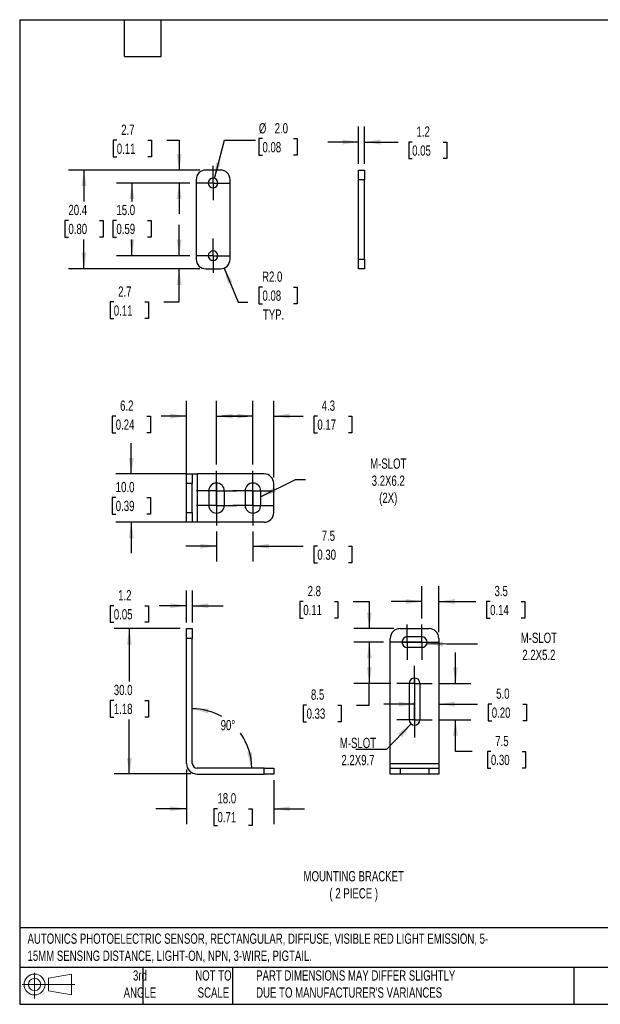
# Model space of a CAD drawing. Header units: millimetres. Extents: x 3 to 137, y 3 to 105.
# Tile 1 of 4: x 3 to 63, y 3 to 105. Entities that reach past the tile are written whole.
import ezdxf

# ---------------------------------------------------------------- set-up
doc = ezdxf.new("R2010")
doc.units = ezdxf.units.MM
doc.header["$LTSCALE"] = 0.5
doc.linetypes.add('CENTERX2', pattern=[20.32, 12.7, -2.54, 2.54, -2.54])
doc.layers.add('CENTER', color=40, linetype='CENTERX2')
doc.layers.add('DIMENSIONS', color=140, linetype='Continuous', lineweight=25)
doc.layers.add('TEXT', color=140, linetype='Continuous', lineweight=25)
doc.styles.add('SLDTEXTSTYLE0', font='TXT', dxfattribs={"width": 0.7})
doc.dimstyles.new('SLDDIMSTYLE10', dxfattribs={"dimtxt": 1.079004, "dimasz": 1.651, "dimexe": 0, "dimexo": 0.0625, "dimgap": 0.269751, "dimtad": 0, "dimtih": 1, "dimtoh": 1, "dimlfac": 2, "dimrnd": 1e-09, "dimzin": 12, "dimdsep": 46, "dimtxsty": 'SLDTEXTSTYLE0', "dimsah": 1, "dimcen": 0.09, "dimadec": 0, "dimazin": 3, "dimtfac": 1, "dimtofl": 0, "dimtmove": 0, "dimatfit": 3, "dimfxl": 0, "dimfrac": 2, "dimtolj": 1, "dimtzin": 12, "dimarcsym": 0})
doc.dimstyles.new('SLDDIMSTYLE11', dxfattribs={"dimtxt": 1.079004, "dimasz": 1.651, "dimexe": 0, "dimexo": 0.0625, "dimgap": 0.269751, "dimtad": 0, "dimtih": 1, "dimtoh": 1, "dimlfac": 2, "dimrnd": 1e-09, "dimzin": 4, "dimdsep": 46, "dimtxsty": 'SLDTEXTSTYLE0', "dimsah": 1, "dimcen": 0, "dimadec": 0, "dimazin": 1, "dimtfac": 1, "dimtofl": 0, "dimtmove": 0, "dimatfit": 3, "dimfxl": 0, "dimfrac": 2, "dimtolj": 1, "dimtzin": 12, "dimarcsym": 0})
doc.dimstyles.new('SLDDIMSTYLE12', dxfattribs={"dimtxt": 1.079004, "dimasz": 1.651, "dimexe": 0, "dimexo": 0.0625, "dimgap": 0.269751, "dimtad": 0, "dimtih": 1, "dimtoh": 1, "dimlfac": 2, "dimrnd": 1e-09, "dimzin": 4, "dimdsep": 46, "dimtxsty": 'SLDTEXTSTYLE0', "dimsah": 1, "dimcen": 0, "dimadec": 0, "dimazin": 1, "dimtfac": 1, "dimtofl": 0, "dimtmove": 0, "dimatfit": 3, "dimfxl": 0, "dimfrac": 2, "dimtolj": 1, "dimtzin": 12, "dimarcsym": 0})
doc.dimstyles.new('SLDDIMSTYLE5', dxfattribs={"dimtxt": 1.079004, "dimasz": 1.651, "dimexe": 0, "dimexo": 0.0625, "dimgap": 0.269751, "dimtad": 0, "dimtih": 1, "dimtoh": 1, "dimlfac": 2, "dimrnd": 1e-09, "dimzin": 12, "dimdsep": 46, "dimtxsty": 'SLDTEXTSTYLE0', "dimsah": 1, "dimcen": 0.09, "dimadec": 0, "dimazin": 3, "dimtfac": 1, "dimtmove": 0, "dimatfit": 0, "dimfxl": 0, "dimfrac": 2, "dimtolj": 1, "dimtzin": 12, "dimarcsym": 0})
doc.dimstyles.new('SLDDIMSTYLE6', dxfattribs={"dimtxt": 1.079004, "dimasz": 1.651, "dimexe": 0, "dimexo": 0.0625, "dimgap": 0.269751, "dimtad": 0, "dimtih": 1, "dimtoh": 1, "dimdec": 4, "dimzin": 12, "dimdsep": 46, "dimtxsty": 'SLDTEXTSTYLE0', "dimsah": 1, "dimcen": 0.09, "dimadec": 0, "dimazin": 3, "dimtfac": 1, "dimtdec": 0, "dimtofl": 0, "dimtmove": 0, "dimatfit": 3, "dimfxl": 0, "dimfrac": 2, "dimtolj": 1, "dimtzin": 12, "dimarcsym": 0})
doc.dimstyles.new('SLDDIMSTYLE7', dxfattribs={"dimtxt": 1.079004, "dimasz": 1.651, "dimexe": 0, "dimexo": 0.0625, "dimgap": 0.269751, "dimtad": 0, "dimtih": 1, "dimtoh": 1, "dimlfac": 2, "dimrnd": 1e-09, "dimzin": 4, "dimdsep": 46, "dimtxsty": 'SLDTEXTSTYLE0', "dimsah": 1, "dimcen": 0.09, "dimadec": 0, "dimazin": 1, "dimtfac": 1, "dimtofl": 0, "dimtmove": 0, "dimatfit": 3, "dimfxl": 0, "dimfrac": 2, "dimtolj": 1, "dimtzin": 12, "dimarcsym": 0})
doc.dimstyles.new('SLDDIMSTYLE8', dxfattribs={"dimtxt": 1.079004, "dimasz": 1.651, "dimexe": 0, "dimexo": 0.0625, "dimgap": 0.269751, "dimtad": 0, "dimtih": 1, "dimtoh": 1, "dimlfac": 2, "dimrnd": 1e-09, "dimzin": 4, "dimdsep": 46, "dimtxsty": 'SLDTEXTSTYLE0', "dimsah": 1, "dimcen": 0.09, "dimadec": 0, "dimazin": 1, "dimtfac": 1, "dimtmove": 0, "dimatfit": 0, "dimfxl": 0, "dimfrac": 2, "dimtolj": 1, "dimtzin": 12, "dimarcsym": 0})
doc.dimstyles.new('SLDDIMSTYLE9', dxfattribs={"dimtxt": 0.18, "dimasz": 1.651, "dimexe": 0, "dimexo": 0.0625, "dimgap": 0, "dimtad": 0, "dimtih": 1, "dimtoh": 1, "dimdec": 0, "dimrnd": 1e-09, "dimzin": 0, "dimdsep": 46, "dimtxsty": 'Standard', "dimsah": 1, "dimcen": 0.09, "dimadec": 0, "dimazin": 0, "dimtfac": 1.651, "dimtdec": 0, "dimtofl": 0, "dimtmove": 0, "dimatfit": 3, "dimfxl": 0, "dimfrac": 2, "dimtolj": 1, "dimtzin": 0, "dimarcsym": 0})

# ---------------------------------------------------------------- blocks, each defined once
blk = doc.blocks.new('Block11')
at = {"color": 7, "linetype": 'Continuous', "lineweight": 18}
for p, q in [((1.29, 2.66), (1.29, 0)), ((2.74, 2.08), (5.09, 2.52)), ((2.74, 0.8), (2.74, 2.08)), ((5.09, 2.52), (5.09, 0.37)), ((0, 1.44), (5.44, 1.44)), ((2.74, 0.8), (5.09, 0.37))]:
    blk.add_line(p, q, dxfattribs=at)
for radius in [1.08, 0.643]:
    blk.add_circle((1.29, 1.44), radius, dxfattribs=at)
blk = doc.blocks.new('Block12')
at = {"color": 7, "linetype": 'Continuous'}
blk.add_blockref('Block11', (0, 0), dxfattribs=at)
blk = doc.blocks.new('_D_12')
at = {"layer": 'DIMENSIONS'}
for p, q in [((20.38, 42.57), (20.38, 45.89)), ((20.98, 42.57), (20.98, 45.89)), ((12.88, 44.3), (12.52, 44.3)), ((12.52, 44.3), (12.52, 42.59)), ((16.09, 44.3), (16.45, 44.3)), ((16.45, 44.3), (16.45, 42.59)), ((20.38, 44.3), (17.55, 44.3)), ((20.98, 44.3), (24.15, 44.3)), ((12.52, 42.59), (12.88, 42.59)), ((16.45, 42.59), (16.09, 42.59))]:
    blk.add_line(p, q, dxfattribs=at)
for points in [[(20.38, 44.3), (18.72, 44.56), (18.72, 44.05)], [(20.98, 44.3), (22.63, 44.05), (22.63, 44.56)]]:
    blk.add_solid(points, dxfattribs=at)
at = {"layer": 'DIMENSIONS', "char_height": 1.058, "attachment_point": 1, "style": 'SLDTEXTSTYLE0'}
for s, insert in [('1.2', (13.33, 45.91)), ('0.05', (12.88, 43.95))]:
    blk.add_mtext(s, dxfattribs=dict(at, insert=insert))
blk = doc.blocks.new('_D_13')
at = {"layer": 'DIMENSIONS'}
for start, end in [(60.242, 90), (0, 36.0375)]:
    blk.add_arc((20.98, 27.54), 6.13, start, end, dxfattribs=at)
for points in [[(20.98, 33.67), (22.58, 33.2), (22.65, 33.7)], [(27.1, 27.54), (27.14, 29.21), (26.64, 29.14)]]:
    blk.add_solid(points, dxfattribs=at)
at = {"layer": 'DIMENSIONS', "insert": (23.9, 32.51), "char_height": 1.058, "attachment_point": 1, "style": 'SLDTEXTSTYLE0'}
blk.add_mtext('90°', dxfattribs=at)
blk = doc.blocks.new('_D_14')
at = {"layer": 'DIMENSIONS'}
for p, q in [((19.74, 41.94), (12.9, 41.94)), ((14.48, 41.94), (14.48, 36.49)), ((12.88, 34.54), (12.52, 34.54)), ((12.52, 34.54), (12.52, 32.82)), ((16.09, 34.54), (16.45, 34.54)), ((16.45, 34.54), (16.45, 32.82)), ((12.52, 32.82), (12.88, 32.82)), ((14.48, 26.94), (14.48, 32.58)), ((16.45, 32.82), (16.09, 32.82)), ((20.84, 26.94), (12.9, 26.94))]:
    blk.add_line(p, q, dxfattribs=at)
for points in [[(14.48, 41.94), (14.23, 40.29), (14.74, 40.29)], [(14.48, 26.94), (14.74, 28.59), (14.23, 28.59)]]:
    blk.add_solid(points, dxfattribs=at)
at = {"layer": 'DIMENSIONS', "char_height": 1.058, "attachment_point": 1, "style": 'SLDTEXTSTYLE0'}
for s, insert in [('30.0', (12.88, 36.14)), ('1.18', (12.88, 34.19))]:
    blk.add_mtext(s, dxfattribs=dict(at, insert=insert))
blk = doc.blocks.new('_D_15')
at = {"layer": 'DIMENSIONS'}
for p, q in [((20.38, 27.4), (20.38, 21.77)), ((29.38, 26.3), (29.38, 21.77)), ((20.38, 23.36), (17.2, 23.36)), ((23.57, 23.36), (23.21, 23.36)), ((23.21, 23.36), (23.21, 21.64)), ((26.78, 23.36), (27.14, 23.36)), ((27.14, 23.36), (27.14, 21.64)), ((29.38, 23.36), (32.55, 23.36)), ((23.21, 21.64), (23.57, 21.64)), ((27.14, 21.64), (26.78, 21.64))]:
    blk.add_line(p, q, dxfattribs=at)
for points in [[(20.38, 23.36), (18.72, 23.61), (18.72, 23.11)], [(29.38, 23.36), (31.03, 23.11), (31.03, 23.61)]]:
    blk.add_solid(points, dxfattribs=at)
at = {"layer": 'DIMENSIONS', "char_height": 1.058, "attachment_point": 1, "style": 'SLDTEXTSTYLE0'}
for s, insert in [('18.0', (23.57, 24.97)), ('0.71', (23.57, 23.01))]:
    blk.add_mtext(s, dxfattribs=dict(at, insert=insert))
blk = doc.blocks.new('_D_16')
at = {"layer": 'DIMENSIONS'}
for p, q in [((14.68, 57.91), (14.68, 61.09)), ((20.34, 57.91), (13.09, 57.91)), ((13.08, 55.48), (12.71, 55.48)), ((12.71, 55.48), (12.71, 53.76)), ((16.28, 55.48), (16.65, 55.48)), ((16.65, 55.48), (16.65, 53.76)), ((12.71, 53.76), (13.08, 53.76)), ((20.34, 52.91), (13.09, 52.91)), ((14.68, 52.91), (14.68, 49.74)), ((16.65, 53.76), (16.28, 53.76))]:
    blk.add_line(p, q, dxfattribs=at)
for points in [[(14.68, 57.91), (14.93, 59.56), (14.43, 59.56)], [(14.68, 52.91), (14.43, 51.26), (14.93, 51.26)]]:
    blk.add_solid(points, dxfattribs=at)
at = {"layer": 'DIMENSIONS', "char_height": 1.058, "attachment_point": 1, "style": 'SLDTEXTSTYLE0'}
for s, insert in [('10.0', (13.08, 57.08)), ('0.39', (13.08, 55.13))]:
    blk.add_mtext(s, dxfattribs=dict(at, insert=insert))
blk = doc.blocks.new('_D_17')
at = {"layer": 'DIMENSIONS'}
for p, q in [((20.38, 57.55), (20.38, 65.46)), ((23.48, 58.87), (23.48, 65.46)), ((13.08, 63.87), (12.71, 63.87)), ((12.71, 63.87), (12.71, 62.16)), ((16.28, 63.87), (16.65, 63.87)), ((16.65, 63.87), (16.65, 62.16)), ((20.38, 63.87), (17.75, 63.87)), ((23.48, 63.87), (26.65, 63.87)), ((12.71, 62.16), (13.08, 62.16)), ((16.65, 62.16), (16.28, 62.16))]:
    blk.add_line(p, q, dxfattribs=at)
for points in [[(20.38, 63.87), (18.72, 64.13), (18.72, 63.62)], [(23.48, 63.87), (25.13, 63.62), (25.13, 64.13)]]:
    blk.add_solid(points, dxfattribs=at)
at = {"layer": 'DIMENSIONS', "char_height": 1.058, "attachment_point": 1, "style": 'SLDTEXTSTYLE0'}
for s, insert in [('6.2', (13.53, 65.48)), ('0.24', (13.08, 63.52))]:
    blk.add_mtext(s, dxfattribs=dict(at, insert=insert))
blk = doc.blocks.new('_D_18')
at = {"layer": 'DIMENSIONS'}
for p, q in [((27.23, 58.87), (27.23, 65.46)), ((29.38, 57.55), (29.38, 65.46)), ((27.23, 63.87), (24.05, 63.87)), ((29.38, 63.87), (32.41, 63.87)), ((33.87, 63.87), (33.51, 63.87)), ((33.51, 63.87), (33.51, 62.16)), ((37.08, 63.87), (37.44, 63.87)), ((37.44, 63.87), (37.44, 62.16)), ((33.51, 62.16), (33.87, 62.16)), ((37.44, 62.16), (37.08, 62.16))]:
    blk.add_line(p, q, dxfattribs=at)
for points in [[(27.23, 63.87), (25.57, 64.13), (25.57, 63.62)], [(29.38, 63.87), (31.03, 63.62), (31.03, 64.13)]]:
    blk.add_solid(points, dxfattribs=at)
at = {"layer": 'DIMENSIONS', "char_height": 1.058, "attachment_point": 1, "style": 'SLDTEXTSTYLE0'}
for s, insert in [('4.3', (34.32, 65.48)), ('0.17', (33.87, 63.52))]:
    blk.add_mtext(s, dxfattribs=dict(at, insert=insert))
blk = doc.blocks.new('_D_19')
at = {"layer": 'DIMENSIONS'}
for p, q in [((23.48, 51.96), (23.48, 48.86)), ((27.23, 51.96), (27.23, 48.86)), ((23.48, 50.45), (20.3, 50.45)), ((27.23, 50.45), (32.41, 50.45)), ((33.87, 50.45), (33.51, 50.45)), ((33.51, 50.45), (33.51, 48.73)), ((37.08, 50.45), (37.44, 50.45)), ((37.44, 50.45), (37.44, 48.73)), ((33.51, 48.73), (33.87, 48.73)), ((37.44, 48.73), (37.08, 48.73))]:
    blk.add_line(p, q, dxfattribs=at)
for points in [[(23.48, 50.45), (21.82, 50.7), (21.82, 50.2)], [(27.23, 50.45), (28.88, 50.2), (28.88, 50.7)]]:
    blk.add_solid(points, dxfattribs=at)
at = {"layer": 'DIMENSIONS', "char_height": 1.058, "attachment_point": 1, "style": 'SLDTEXTSTYLE0'}
for s, insert in [('7.5', (34.32, 52.06)), ('0.30', (33.87, 50.1))]:
    blk.add_mtext(s, dxfattribs=dict(at, insert=insert))
blk = doc.blocks.new('SW_CENTERMARKSYMBOL_4')
at = {"layer": 'CENTER', "color": 0}
for p, q in [((0, 1.27), (0, 2.07)), ((0, 0), (0, 1.27)), ((-1.27, 0), (-2.07, 0)), ((0, 0), (-1.27, 0)), ((0, 0), (0, -1.27)), ((0, 0), (1.27, 0)), ((1.27, 0), (2.07, 0)), ((0, -1.27), (0, -2.07))]:
    blk.add_line(p, q, dxfattribs=at)
blk = doc.blocks.new('SW_CENTERMARKSYMBOL_5')
at = {"layer": 'CENTER', "color": 0}
for p, q in [((0, 1.27), (0, 2.07)), ((0, 0), (0, 1.27)), ((-1.27, 0), (-2.07, 0)), ((0, 0), (-1.27, 0)), ((0, 0), (0, -1.27)), ((0, 0), (1.27, 0)), ((1.27, 0), (2.07, 0)), ((0, -1.27), (0, -2.07))]:
    blk.add_line(p, q, dxfattribs=at)
blk = doc.blocks.new('SW_CENTERMARKSYMBOL_6')
at = {"layer": 'CENTER', "color": 0}
for p, q in [((0, 1.27), (0, 2.07)), ((0, 0), (0, 1.27)), ((-1.27, 0), (-2.07, 0)), ((0, 0), (-1.27, 0)), ((0, 0), (0, -1.27)), ((0, 0), (1.27, 0)), ((1.27, 0), (2.07, 0)), ((0, -1.27), (0, -2.07))]:
    blk.add_line(p, q, dxfattribs=at)
blk = doc.blocks.new('SW_CENTERMARKSYMBOL_7')
at = {"layer": 'CENTER', "color": 0}
for p, q in [((0, 1.27), (0, 2.07)), ((0, 0), (0, 1.27)), ((-1.27, 0), (-2.07, 0)), ((0, 0), (-1.27, 0)), ((0, 0), (0, -1.27)), ((0, 0), (1.27, 0)), ((1.27, 0), (2.07, 0)), ((0, -1.27), (0, -2.07))]:
    blk.add_line(p, q, dxfattribs=at)
blk = doc.blocks.new('_D_20')
at = {"layer": 'DIMENSIONS'}
for p, q in [((44.65, 42.99), (44.65, 46.33)), ((46.4, 41.57), (46.4, 46.33)), ((44.65, 44.74), (41.47, 44.74)), ((46.4, 44.74), (50.23, 44.74)), ((51.69, 44.74), (51.33, 44.74)), ((51.33, 44.74), (51.33, 43.03)), ((54.9, 44.74), (55.26, 44.74)), ((55.26, 44.74), (55.26, 43.03)), ((51.33, 43.03), (51.69, 43.03)), ((55.26, 43.03), (54.9, 43.03))]:
    blk.add_line(p, q, dxfattribs=at)
for points in [[(44.65, 44.74), (43, 44.99), (43, 44.49)], [(46.4, 44.74), (48.05, 44.49), (48.05, 44.99)]]:
    blk.add_solid(points, dxfattribs=at)
at = {"layer": 'DIMENSIONS', "char_height": 1.058, "attachment_point": 1, "style": 'SLDTEXTSTYLE0'}
for s, insert in [('3.5', (52.14, 46.35)), ('0.14', (51.69, 44.39))]:
    blk.add_mtext(s, dxfattribs=dict(at, insert=insert))
blk = doc.blocks.new('_D_21')
at = {"layer": 'DIMENSIONS'}
for p, q in [((43.9, 34.15), (40.72, 34.15)), ((43.9, 33.83), (43.9, 32.57)), ((46.4, 34.15), (50.4, 34.15)), ((51.86, 34.15), (51.5, 34.15)), ((51.5, 34.15), (51.5, 32.44)), ((55.07, 34.15), (55.43, 34.15)), ((55.43, 34.15), (55.43, 32.44)), ((51.5, 32.44), (51.86, 32.44)), ((55.43, 32.44), (55.07, 32.44))]:
    blk.add_line(p, q, dxfattribs=at)
for points in [[(43.9, 34.15), (42.25, 34.41), (42.25, 33.9)], [(46.4, 34.15), (48.05, 33.9), (48.05, 34.41)]]:
    blk.add_solid(points, dxfattribs=at)
at = {"layer": 'DIMENSIONS', "char_height": 1.058, "attachment_point": 1, "style": 'SLDTEXTSTYLE0'}
for s, insert in [('5.0', (52.31, 35.76)), ('0.20', (51.86, 33.8))]:
    blk.add_mtext(s, dxfattribs=dict(at, insert=insert))
blk = doc.blocks.new('_D_22')
at = {"layer": 'DIMENSIONS'}
for p, q in [((32.42, 44.74), (32.06, 44.74)), ((32.06, 44.74), (32.06, 43.03)), ((35.63, 44.74), (35.99, 44.74)), ((35.99, 44.74), (35.99, 43.03)), ((37.57, 44.74), (39.23, 44.74)), ((39.23, 44.74), (39.23, 41.94)), ((32.06, 43.03), (32.42, 43.03)), ((35.99, 43.03), (35.63, 43.03)), ((41.76, 41.94), (37.65, 41.94)), ((40.69, 40.54), (37.65, 40.54)), ((39.23, 40.54), (39.23, 37.36))]:
    blk.add_line(p, q, dxfattribs=at)
for points in [[(39.23, 41.94), (39.49, 43.59), (38.98, 43.59)], [(39.23, 40.54), (38.98, 38.89), (39.49, 38.89)]]:
    blk.add_solid(points, dxfattribs=at)
at = {"layer": 'DIMENSIONS', "char_height": 1.058, "attachment_point": 1, "style": 'SLDTEXTSTYLE0'}
for s, insert in [('2.8', (32.87, 46.35)), ('0.11', (32.42, 44.39))]:
    blk.add_mtext(s, dxfattribs=dict(at, insert=insert))
blk = doc.blocks.new('_D_23')
at = {"layer": 'DIMENSIONS'}
for p, q in [((40.69, 40.54), (37.65, 40.54)), ((39.23, 40.54), (39.23, 36.29)), ((41.44, 36.29), (37.65, 36.29)), ((39.23, 34.05), (39.23, 36.29)), ((32.76, 34.05), (32.4, 34.05)), ((32.4, 34.05), (32.4, 32.34)), ((35.97, 34.05), (36.33, 34.05)), ((36.33, 34.05), (36.33, 32.34)), ((37.92, 34.05), (39.23, 34.05)), ((32.4, 32.34), (32.76, 32.34)), ((36.33, 32.34), (35.97, 32.34))]:
    blk.add_line(p, q, dxfattribs=at)
for points in [[(39.23, 40.54), (38.98, 38.89), (39.49, 38.89)], [(39.23, 36.29), (39.49, 37.94), (38.98, 37.94)]]:
    blk.add_solid(points, dxfattribs=at)
at = {"layer": 'DIMENSIONS', "char_height": 1.058, "attachment_point": 1, "style": 'SLDTEXTSTYLE0'}
for s, insert in [('8.5', (33.21, 35.66)), ('0.33', (32.76, 33.7))]:
    blk.add_mtext(s, dxfattribs=dict(at, insert=insert))
blk = doc.blocks.new('_D_24')
at = {"layer": 'DIMENSIONS'}
for p, q in [((48.12, 36.29), (48.12, 39.46)), ((46.35, 36.29), (49.71, 36.29)), ((46.35, 32.54), (49.71, 32.54)), ((48.12, 29.27), (48.12, 32.54)), ((49.83, 29.27), (48.12, 29.27)), ((51.77, 29.27), (51.41, 29.27)), ((51.41, 29.27), (51.41, 27.55)), ((54.98, 29.27), (55.34, 29.27)), ((55.34, 29.27), (55.34, 27.55)), ((51.41, 27.55), (51.77, 27.55)), ((55.34, 27.55), (54.98, 27.55))]:
    blk.add_line(p, q, dxfattribs=at)
for points in [[(48.12, 36.29), (48.37, 37.94), (47.86, 37.94)], [(48.12, 32.54), (47.86, 30.89), (48.37, 30.89)]]:
    blk.add_solid(points, dxfattribs=at)
at = {"layer": 'DIMENSIONS', "char_height": 1.058, "attachment_point": 1, "style": 'SLDTEXTSTYLE0'}
for s, insert in [('7.5', (52.22, 30.87)), ('0.30', (51.77, 28.92))]:
    blk.add_mtext(s, dxfattribs=dict(at, insert=insert))
blk = doc.blocks.new('SW_CENTERMARKSYMBOL_8')
at = {"layer": 'CENTER', "color": 0}
for p, q in [((0, 1.27), (0, 1.82)), ((0, 0), (0, 1.27)), ((-1.27, 0), (-1.82, 0)), ((0, 0), (-1.27, 0)), ((0, 0), (0, -1.27)), ((0, 0), (1.27, 0)), ((1.27, 0), (1.82, 0)), ((0, -1.27), (0, -1.82))]:
    blk.add_line(p, q, dxfattribs=at)
blk = doc.blocks.new('SW_CENTERMARKSYMBOL_9')
at = {"layer": 'CENTER', "color": 0}
for p, q in [((0, 1.27), (0, 1.82)), ((0, 0), (0, 1.27)), ((-1.27, 0), (-1.82, 0)), ((0, 0), (-1.27, 0)), ((0, 0), (0, -1.27)), ((0, 0), (1.27, 0)), ((1.27, 0), (1.82, 0)), ((0, -1.27), (0, -1.82))]:
    blk.add_line(p, q, dxfattribs=at)
blk = doc.blocks.new('SW_CENTERMARKSYMBOL_10')
at = {"layer": 'CENTER', "color": 0}
for p, q in [((0, 1.27), (0, 1.82)), ((0, 0), (0, 1.27)), ((-1.27, 0), (-1.82, 0)), ((0, 0), (-1.27, 0)), ((0, 0), (0, -1.27)), ((0, 0), (1.27, 0)), ((1.27, 0), (1.82, 0)), ((0, -1.27), (0, -1.82))]:
    blk.add_line(p, q, dxfattribs=at)
blk = doc.blocks.new('SW_CENTERMARKSYMBOL_11')
at = {"layer": 'CENTER', "color": 0}
for p, q in [((0, 1.27), (0, 1.82)), ((0, 0), (0, 1.27)), ((-1.27, 0), (-1.82, 0)), ((0, 0), (-1.27, 0)), ((0, 0), (0, -1.27)), ((0, 0), (1.27, 0)), ((1.27, 0), (1.82, 0)), ((0, -1.27), (0, -1.82))]:
    blk.add_line(p, q, dxfattribs=at)
blk = doc.blocks.new('_D_25')
at = {"layer": 'DIMENSIONS'}
for p, q in [((28.21, 92.5), (27.84, 92.5)), ((27.84, 92.5), (27.84, 90.78)), ((31.41, 92.5), (31.78, 92.5)), ((31.78, 92.5), (31.78, 90.78)), ((23.25, 88.4), (24.31, 92.34)), ((24.31, 92.34), (27.48, 92.34)), ((27.84, 90.78), (28.21, 90.78)), ((31.78, 90.78), (31.41, 90.78))]:
    blk.add_line(p, q, dxfattribs=at)
blk.add_solid([(23.25, 88.4), (23.92, 89.93), (23.43, 90.06)], dxfattribs=at)
at = {"layer": 'DIMENSIONS', "char_height": 1.058, "attachment_point": 1, "style": 'SLDTEXTSTYLE0'}
for s, insert in [('%%c', (27.84, 94.1)), ('2.0', (29.47, 94.1)), ('0.08', (28.21, 92.15))]:
    blk.add_mtext(s, dxfattribs=dict(at, insert=insert))
blk = doc.blocks.new('_D_26')
at = {"layer": 'DIMENSIONS'}
for p, q in [((24.25, 79.14), (25.72, 75.62)), ((28.21, 77.18), (27.84, 77.18)), ((27.84, 77.18), (27.84, 75.47)), ((31.41, 77.18), (31.78, 77.18)), ((31.78, 77.18), (31.78, 75.47)), ((25.72, 75.62), (26.69, 75.62)), ((27.84, 75.47), (28.21, 75.47)), ((31.78, 75.47), (31.41, 75.47))]:
    blk.add_line(p, q, dxfattribs=at)
blk.add_solid([(24.25, 79.14), (24.65, 77.52), (25.12, 77.71)], dxfattribs=at)
at = {"layer": 'DIMENSIONS', "char_height": 1.058, "attachment_point": 1, "style": 'SLDTEXTSTYLE0'}
for s, insert in [('R2.0', (28.17, 78.79)), ('0.08', (28.21, 76.83)), ('TYP.', (28.26, 74.88))]:
    blk.add_mtext(s, dxfattribs=dict(at, insert=insert))
blk = doc.blocks.new('_D_27')
at = {"layer": 'DIMENSIONS'}
for p, q in [((19.62, 80.41), (19.62, 83.59)), ((20.72, 80.41), (18.03, 80.41)), ((21.74, 79.06), (18.03, 79.06)), ((19.62, 75.65), (19.62, 79.06)), ((12.88, 75.65), (12.52, 75.65)), ((12.52, 75.65), (12.52, 73.93)), ((16.09, 75.65), (16.45, 75.65)), ((16.45, 75.65), (16.45, 73.93)), ((18.03, 75.65), (19.62, 75.65)), ((12.52, 73.93), (12.88, 73.93)), ((16.45, 73.93), (16.09, 73.93))]:
    blk.add_line(p, q, dxfattribs=at)
for points in [[(19.62, 80.41), (19.87, 82.07), (19.36, 82.07)], [(19.62, 79.06), (19.36, 77.41), (19.87, 77.41)]]:
    blk.add_solid(points, dxfattribs=at)
at = {"layer": 'DIMENSIONS', "char_height": 1.058, "attachment_point": 1, "style": 'SLDTEXTSTYLE0'}
for s, insert in [('2.7', (13.33, 77.25)), ('0.11', (12.88, 75.29))]:
    blk.add_mtext(s, dxfattribs=dict(at, insert=insert))
blk = doc.blocks.new('_D_28')
at = {"layer": 'DIMENSIONS'}
for p, q in [((20.72, 87.91), (13.16, 87.91)), ((14.75, 87.91), (14.75, 86.02)), ((13.15, 84.06), (12.78, 84.06)), ((12.78, 84.06), (12.78, 82.35)), ((16.35, 84.06), (16.72, 84.06)), ((16.72, 84.06), (16.72, 82.35)), ((12.78, 82.35), (13.15, 82.35)), ((16.72, 82.35), (16.35, 82.35)), ((14.75, 80.41), (14.75, 82.1)), ((20.72, 80.41), (13.16, 80.41))]:
    blk.add_line(p, q, dxfattribs=at)
for points in [[(14.75, 87.91), (14.5, 86.26), (15, 86.26)], [(14.75, 80.41), (15, 82.07), (14.5, 82.07)]]:
    blk.add_solid(points, dxfattribs=at)
at = {"layer": 'DIMENSIONS', "char_height": 1.058, "attachment_point": 1, "style": 'SLDTEXTSTYLE0'}
for s, insert in [('15.0', (13.15, 85.67)), ('0.59', (13.15, 83.71))]:
    blk.add_mtext(s, dxfattribs=dict(at, insert=insert))
blk = doc.blocks.new('_D_29')
at = {"layer": 'DIMENSIONS'}
for p, q in [((13.19, 92.34), (12.83, 92.34)), ((12.83, 92.34), (12.83, 90.63)), ((16.4, 92.34), (16.76, 92.34)), ((16.76, 92.34), (16.76, 90.63)), ((18.34, 92.34), (19.62, 92.34)), ((19.62, 92.34), (19.62, 89.26)), ((12.83, 90.63), (13.19, 90.63)), ((16.76, 90.63), (16.4, 90.63)), ((21.74, 89.26), (18.03, 89.26)), ((20.72, 87.91), (18.03, 87.91)), ((19.62, 87.91), (19.62, 84.74))]:
    blk.add_line(p, q, dxfattribs=at)
for points in [[(19.62, 89.26), (19.87, 90.92), (19.36, 90.92)], [(19.62, 87.91), (19.36, 86.26), (19.87, 86.26)]]:
    blk.add_solid(points, dxfattribs=at)
at = {"layer": 'DIMENSIONS', "char_height": 1.058, "attachment_point": 1, "style": 'SLDTEXTSTYLE0'}
for s, insert in [('2.7', (13.64, 93.95)), ('0.11', (13.19, 91.99))]:
    blk.add_mtext(s, dxfattribs=dict(at, insert=insert))
blk = doc.blocks.new('_D_30')
at = {"layer": 'DIMENSIONS'}
for p, q in [((21.74, 89.26), (8.22, 89.26)), ((9.8, 89.26), (9.8, 86.02)), ((8.2, 84.06), (7.84, 84.06)), ((7.84, 84.06), (7.84, 82.35)), ((11.41, 84.06), (11.77, 84.06)), ((11.77, 84.06), (11.77, 82.35)), ((7.84, 82.35), (8.2, 82.35)), ((11.77, 82.35), (11.41, 82.35)), ((9.8, 79.06), (9.8, 82.1)), ((21.74, 79.06), (8.22, 79.06))]:
    blk.add_line(p, q, dxfattribs=at)
for points in [[(9.8, 89.26), (9.55, 87.61), (10.06, 87.61)], [(9.8, 79.06), (10.06, 80.72), (9.55, 80.72)]]:
    blk.add_solid(points, dxfattribs=at)
at = {"layer": 'DIMENSIONS', "char_height": 1.058, "attachment_point": 1, "style": 'SLDTEXTSTYLE0'}
for s, insert in [('20.4', (8.2, 85.67)), ('0.80', (8.2, 83.71))]:
    blk.add_mtext(s, dxfattribs=dict(at, insert=insert))
blk = doc.blocks.new('SW_CENTERMARKSYMBOL_12')
at = {"layer": 'DIMENSIONS', "color": 0}
for p, q in [((0, 1.27), (0, 1.77)), ((0, 0), (0, 1.27)), ((-1.27, 0), (-1.77, 0)), ((0, 0), (-1.27, 0)), ((0, 0), (0, -1.27)), ((0, 0), (1.27, 0)), ((1.27, 0), (1.77, 0)), ((0, -1.27), (0, -1.77))]:
    blk.add_line(p, q, dxfattribs=at)
blk = doc.blocks.new('SW_CENTERMARKSYMBOL_13')
at = {"layer": 'DIMENSIONS', "color": 0}
for p, q in [((0, 1.27), (0, 1.77)), ((0, 0), (0, 1.27)), ((-1.27, 0), (-1.77, 0)), ((0, 0), (-1.27, 0)), ((0, 0), (0, -1.27)), ((0, 0), (1.27, 0)), ((1.27, 0), (1.77, 0)), ((0, -1.27), (0, -1.77))]:
    blk.add_line(p, q, dxfattribs=at)
blk = doc.blocks.new('_D_31')
at = {"layer": 'DIMENSIONS'}
for p, q in [((38.12, 89.9), (38.12, 93.74)), ((38.72, 89.9), (38.72, 93.74)), ((38.12, 92.15), (34.95, 92.15)), ((38.72, 92.15), (42.19, 92.15)), ((43.65, 92.15), (43.29, 92.15)), ((43.29, 92.15), (43.29, 90.44)), ((46.85, 92.15), (47.22, 92.15)), ((47.22, 92.15), (47.22, 90.44)), ((43.29, 90.44), (43.65, 90.44)), ((47.22, 90.44), (46.85, 90.44))]:
    blk.add_line(p, q, dxfattribs=at)
for points in [[(38.12, 92.15), (36.47, 92.41), (36.47, 91.9)], [(38.72, 92.15), (40.37, 91.9), (40.37, 92.41)]]:
    blk.add_solid(points, dxfattribs=at)
at = {"layer": 'DIMENSIONS', "char_height": 1.058, "attachment_point": 1, "style": 'SLDTEXTSTYLE0'}
for s, insert in [('1.2', (44.1, 93.76)), ('0.05', (43.65, 91.8))]:
    blk.add_mtext(s, dxfattribs=dict(at, insert=insert))

msp = doc.modelspace()

# ---------------------------------------------------------------- linework, layer by layer
for p, q in [((23.8708, 89.26495), (22.3708, 89.26495)), ((38.12038, 89.26495), (38.72038, 89.26495)), ((38.12038, 88.26495), (38.12038, 89.26495)), ((38.72038, 89.26495), (38.72038, 88.26495)), ((21.3708, 88.26495), (21.3708, 80.06495)), ((24.8708, 80.06495), (24.8708, 88.26495)), ((38.72038, 88.26495), (38.12038, 88.26495)), ((38.12038, 80.06495), (38.12038, 88.26495)), ((38.72038, 80.06495), (38.72038, 88.26495)), ((38.12038, 80.06495), (38.72038, 80.06495)), ((38.12038, 79.06495), (38.12038, 80.06495)), ((38.72038, 80.06495), (38.72038, 79.06495)), ((22.3708, 79.06495), (23.8708, 79.06495)), ((38.72038, 79.06495), (38.12038, 79.06495)), ((20.37514, 57.91229), (20.97514, 57.91229)), ((20.37514, 56.91229), (20.37514, 57.91229)), ((20.97514, 57.91229), (20.97514, 56.91229)), ((20.97514, 57.91229), (21.47514, 57.91229)), ((21.47514, 57.91229), (21.47514, 52.91229)), ((28.37514, 57.91229), (21.47514, 57.91229)), ((20.97514, 56.91229), (20.37514, 56.91229)), ((20.37514, 53.91229), (20.37514, 56.91229)), ((20.97514, 53.91229), (20.97514, 56.91229)), ((29.37514, 53.91229), (29.37514, 56.91229)), ((22.67514, 56.16229), (22.67514, 54.66229)), ((24.27514, 56.16229), (24.27514, 54.66229)), ((26.42514, 56.16229), (26.42514, 54.66229)), ((28.02514, 56.16229), (28.02514, 54.66229)), ((20.37514, 53.91229), (20.97514, 53.91229)), ((20.37514, 52.91229), (20.37514, 53.91229)), ((20.97514, 53.91229), (20.97514, 52.91229)), ((20.97514, 52.91229), (20.37514, 52.91229)), ((21.47514, 52.91229), (20.97514, 52.91229)), ((28.37514, 52.91229), (21.47514, 52.91229)), ((20.37514, 41.93685), (20.97514, 41.93685)), ((20.37514, 40.93685), (20.37514, 41.93685)), ((20.97514, 41.93685), (20.97514, 40.93685)), ((42.39772, 41.93685), (45.39772, 41.93685)), ((20.97514, 40.93685), (20.37514, 40.93685)), ((20.37514, 28.03685), (20.37514, 40.93685)), ((20.97514, 28.03685), (20.97514, 40.93685)), ((41.39772, 28.03685), (41.39772, 40.93685)), ((44.64772, 41.08685), (43.14772, 41.08685)), ((46.39772, 40.93685), (46.39772, 28.03685)), ((44.64772, 39.98685), (43.14772, 39.98685)), ((43.34772, 36.28685), (43.34772, 32.53685)), ((44.44772, 36.28685), (44.44772, 32.53685)), ((28.37514, 27.53685), (21.47514, 27.53685)), ((28.37514, 26.93685), (28.37514, 27.53685)), ((28.37514, 27.53685), (29.37514, 27.53685)), ((29.37514, 27.53685), (29.37514, 26.93685)), ((41.39772, 28.03685), (46.39772, 28.03685)), ((41.39772, 27.53685), (41.39772, 28.03685)), ((41.39772, 26.93685), (41.39772, 27.53685)), ((41.39772, 27.53685), (42.39772, 27.53685)), ((42.39772, 27.53685), (42.39772, 26.93685)), ((42.39772, 27.53685), (45.39772, 27.53685)), ((45.39772, 26.93685), (45.39772, 27.53685)), ((45.39772, 27.53685), (46.39772, 27.53685)), ((46.39772, 28.03685), (46.39772, 27.53685)), ((46.39772, 27.53685), (46.39772, 26.93685)), ((21.47514, 26.93685), (28.37514, 26.93685)), ((29.37514, 26.93685), (28.37514, 26.93685)), ((42.39772, 26.93685), (41.39772, 26.93685)), ((45.39772, 26.93685), (42.39772, 26.93685)), ((46.39772, 26.93685), (45.39772, 26.93685))]:
    msp.add_line(p, q)
for centre, radius, start, end in [((22.3708, 88.26495), 1, 90, 180), ((23.1208, 87.91495), 0.5, 0, 180), ((23.8708, 88.26495), 1, 0, 90), ((23.1208, 87.91495), 0.5, 180, 0), ((23.1208, 80.41495), 0.5, 0, 180), ((23.1208, 80.41495), 0.5, 180, 0), ((22.3708, 80.06495), 1, 180, 270), ((23.8708, 80.06495), 1, 270, 0), ((28.37514, 56.91229), 1, 0, 90), ((23.47514, 56.16229), 0.8, 0, 180), ((27.22514, 56.16229), 0.8, 0, 180), ((23.47514, 54.66229), 0.8, 180, 0), ((27.22514, 54.66229), 0.8, 180, 0), ((28.37514, 53.91229), 1, 270, 0), ((42.39772, 40.93685), 1, 90, 180), ((45.39772, 40.93685), 1, 0, 90), ((43.14772, 40.53685), 0.55, 90, 180), ((44.64772, 40.53685), 0.55, 270, 90), ((43.14772, 40.53685), 0.55, 180, 270), ((43.89772, 36.28685), 0.55, 0, 180), ((43.89772, 32.53685), 0.55, 180, 0), ((21.47514, 28.03685), 1.1, 180, 270), ((21.47514, 28.03685), 0.5, 180, 270)]:
    msp.add_arc(centre, radius, start, end)
at = {"layer": 'DIMENSIONS'}
for p, q in [((23.47514, 56.96229), (23.47514, 53.86229)), ((42.59772, 40.53685), (45.19772, 40.53685)), ((43.89772, 36.83685), (43.89772, 31.98685))]:
    msp.add_line(p, q, dxfattribs=at)
at = {"layer": 'DIMENSIONS', "flags": 128}
msp.add_lwpolyline([(50.38791, 40.3443), (47.21291, 40.3443), (45.17684, 40.38675)], dxfattribs=at)
at = {"layer": 'DIMENSIONS'}
msp.add_solid([(45.17684, 40.38675), (46.82219, 40.09839), (46.83278, 40.60628)], dxfattribs=at)
at = {"layer": 'TEXT'}
for p, q in [((3.175, 104.775), (136.525, 104.775)), ((3.175, 104.775), (3.175, 3.175)), ((13.97, 100.965), (13.97, 104.775)), ((17.78, 100.965), (17.78, 104.775)), ((13.97, 100.965), (17.78, 100.965)), ((136.525, 11.06305), (3.175, 11.06305)), ((136.525, 6.985), (3.175, 6.985)), ((15.875, 6.985), (15.875, 3.175)), ((25.10581, 6.985), (25.10581, 3.175)), ((60.32324, 6.985), (60.32324, 3.175)), ((3.175, 3.175), (136.525, 3.175))]:
    msp.add_line(p, q, dxfattribs=at)

# ---------------------------------------------------------------- block references
at = {"layer": 'CENTER'}
for name, p in [('SW_CENTERMARKSYMBOL_4', (23.47514, 56.16229)), ('SW_CENTERMARKSYMBOL_6', (27.22514, 56.16229)), ('SW_CENTERMARKSYMBOL_5', (23.47514, 54.66229)), ('SW_CENTERMARKSYMBOL_7', (27.22514, 54.66229)), ('SW_CENTERMARKSYMBOL_8', (43.14772, 40.53685)), ('SW_CENTERMARKSYMBOL_9', (44.64772, 40.53685)), ('SW_CENTERMARKSYMBOL_10', (43.89772, 36.28685)), ('SW_CENTERMARKSYMBOL_11', (43.89772, 32.53685))]:
    msp.add_blockref(name, p, dxfattribs=at)
at = {"layer": 'DIMENSIONS'}
for name, p in [('SW_CENTERMARKSYMBOL_12', (23.1208, 87.91495)), ('SW_CENTERMARKSYMBOL_13', (23.1208, 80.41495))]:
    msp.add_blockref(name, p, dxfattribs=at)
at = {"layer": 'TEXT'}
msp.add_blockref('Block12', (3.41897, 3.77693), dxfattribs=at)

# ---------------------------------------------------------------- texts
at = {"layer": 'DIMENSIONS', "char_height": 1.0583333, "attachment_point": 2, "style": 'SLDTEXTSTYLE0'}
for s, insert in [('M-SLOT^J3.2X6.2^J(2X)', (41.18302, 59.49813)), ('M-SLOT^J2.2X5.2', (56.71611, 41.52064)), ('M-SLOT^J2.2X9.7', (38.06056, 30.67189)), ('MOUNTING BRACKET^J( 2 PIECE )', (37.62318, 16.92009))]:
    msp.add_mtext(s, dxfattribs=dict(at, insert=insert))
at = {"layer": 'TEXT', "style": 'SLDTEXTSTYLE0'}
for s, insert, char_height, attachment_point in [('AUTONICS PHOTOELECTRIC SENSOR, RECTANGULAR, DIFFUSE, VISIBLE RED LIGHT EMISSION, 5-^J15MM SENSING DISTANCE, LIGHT-ON, NPN, 3-WIRE, PIGTAIL.', (3.98287, 10.47953), 1.05833333, 1), ('3rd^JANGLE', (15.57432, 6.682), 1.058333, 2), ('NOT TO^JSCALE', (23.15177, 6.682), 1.0583333, 2), ("PART DIMENSIONS MAY DIFFER SLIGHTLY ^JDUE TO MANUFACTURER'S VARIANCES", (27.55964, 6.682), 1.0583333, 1)]:
    msp.add_mtext(s, dxfattribs=dict(at, insert=insert, char_height=char_height, attachment_point=attachment_point))

# ---------------------------------------------------------------- dimensions: what is measured, and where the dimension line sits
at = {"layer": 'DIMENSIONS'}
for base, p1, p2, dimstyle, picture, middle in [((19.6178, 89.26495), (21.3508, 87.91495), (22.3708, 89.26495), 'SLDDIMSTYLE5', '_D_29', (19.6178, 92.34434)), ((9.80289, 79.06495), (22.3708, 89.26495), (22.3708, 79.06495), 'SLDDIMSTYLE10', '_D_30', (9.80289, 84.05997)), ((14.75035, 87.91495), (21.3508, 80.41495), (21.3508, 87.91495), 'SLDDIMSTYLE7', '_D_28', (14.75035, 84.05997)), ((19.6178, 79.06495), (21.3508, 80.41495), (22.3708, 79.06495), 'SLDDIMSTYLE5', '_D_27', (19.6178, 75.64543)), ((14.68005, 57.91229), (20.97514, 52.91229), (20.97514, 57.91229), 'SLDDIMSTYLE8', '_D_16', (14.68005, 55.47733)), ((39.23422, 41.93685), (41.32772, 40.53685), (42.39772, 41.93685), 'SLDDIMSTYLE5', '_D_22', (39.23422, 44.74072)), ((14.48479, 26.93685), (20.37514, 41.93685), (21.47514, 26.93685), 'SLDDIMSTYLE7', '_D_14', (14.48479, 34.53829)), ((39.23422, 36.28685), (41.32772, 40.53685), (42.07772, 36.28685), 'SLDDIMSTYLE10', '_D_23', (39.23422, 34.05014)), ((48.11863, 32.53685), (45.71772, 36.28685), (45.71772, 32.53685), 'SLDDIMSTYLE5', '_D_24', (48.11863, 29.26623))]:
    dim = msp.add_linear_dim(base=base, p1=p1, p2=p2, angle=90, dimstyle=dimstyle, dxfattribs=at)
    dim.commit()
    dim.dimension.update_dxf_attribs({"geometry": picture, "text_midpoint": middle, "dimtype": 160})
dim = msp.add_diameter_dim_2p(p1=(22.99139, 87.43199), p2=(23.2502, 88.39792), dimstyle='SLDDIMSTYLE11', dxfattribs=at)
dim.commit()
dim.dimension.update_dxf_attribs({"geometry": '_D_25', "text_midpoint": (29.81049, 92.34434), "dimtype": 163})
for base, p1, p2, dimstyle, picture, middle in [((38.72038, 92.15168), (38.12038, 89.26495), (38.72038, 89.26495), 'SLDDIMSTYLE5', '_D_31', (45.2512, 92.15168)), ((20.37514, 63.87359), (23.47514, 58.23229), (20.37514, 56.91229), 'SLDDIMSTYLE5', '_D_17', (14.68005, 63.87359)), ((29.37514, 63.87359), (27.22514, 58.23229), (29.37514, 56.91229), 'SLDDIMSTYLE5', '_D_18', (35.47543, 63.87359)), ((27.22514, 50.44934), (23.47514, 52.59229), (27.22514, 52.59229), 'SLDDIMSTYLE5', '_D_19', (35.47543, 50.44934)), ((20.37514, 44.30138), (20.97514, 41.93685), (20.37514, 41.93685), 'SLDDIMSTYLE5', '_D_12', (14.48479, 44.30138)), ((46.39772, 44.74072), (44.64772, 42.35685), (46.39772, 40.93685), 'SLDDIMSTYLE5', '_D_20', (53.29307, 44.74072)), ((46.39772, 34.15331), (43.89772, 34.46685), (46.39772, 27.53685), 'SLDDIMSTYLE8', '_D_21', (53.46401, 34.15331)), ((29.37514, 23.35956), (20.37514, 28.03685), (29.37514, 26.93685), 'SLDDIMSTYLE8', '_D_15', (25.17537, 23.35956))]:
    dim = msp.add_linear_dim(base=base, p1=p1, p2=p2, dimstyle=dimstyle, dxfattribs=at)
    dim.commit()
    dim.dimension.update_dxf_attribs({"geometry": picture, "text_midpoint": middle, "dimtype": 160})
dim = msp.add_radius_dim(center=(23.8708, 80.06495), mpoint=(24.25469, 79.14158), text='<>\\PTYP.', dimstyle='SLDDIMSTYLE12', dxfattribs=at)
dim.commit()
dim.dimension.update_dxf_attribs({"geometry": '_D_26', "text_midpoint": (29.81049, 76.1745), "dimtype": 164})
dim = msp.add_angular_dim_2l(base=(26.80324, 29.43263), line1=((20.97514, 41.93685), (20.97514, 28.03685)), line2=((21.47514, 27.53685), (29.37514, 27.53685)), dimstyle='SLDDIMSTYLE6', dxfattribs=at)
dim.commit()
dim.dimension.update_dxf_attribs({"geometry": '_D_13', "text_midpoint": (25.17537, 31.99989), "dimtype": 162})

# ---------------------------------------------------------------- leaders
for points in [[(28.02514, 55.54915), (31.60346, 57.32263), (32.66064, 57.32263)], [(43.54257, 32.1169), (41.01023, 29.47653), (37.83523, 29.47653)]]:
    msp.add_leader(points, dimstyle='SLDDIMSTYLE9', dxfattribs=at)

doc.saveas('drawing.dxf')
